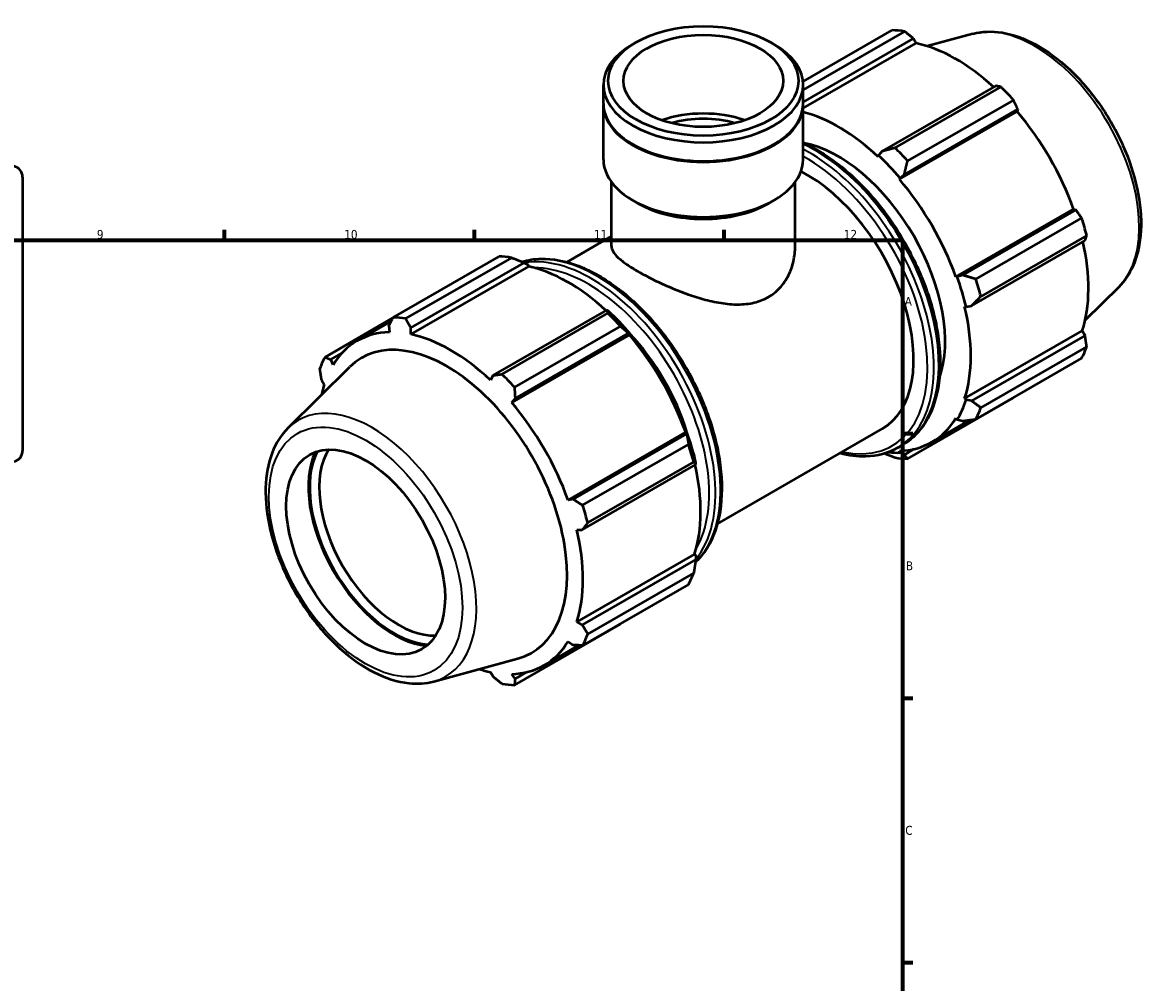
# Model space of a CAD drawing. Header units: millimetres. Extents: x 0 to 931, y 0 to 963.
# Tile 5 of 6: x 574 to 890, y 366 to 635. Entities that reach past the tile are written whole.
import ezdxf

# ---------------------------------------------------------------- set-up
doc = ezdxf.new("R2010")
doc.units = ezdxf.units.MM
for name, color, linetype, lineweight in [('Border (ISO)', 7, 'Continuous', 70), ('Visible (ISO)', 7, 'Continuous', 50), ('Visible Narrow (ISO)', 7, 'Continuous', 35)]:
    doc.layers.add(name, color=color, linetype=linetype, lineweight=lineweight)
doc.styles.add('Note Text (ISO)', font='tahoma.ttf')

# ---------------------------------------------------------------- blocks, each defined once
blk = doc.blocks.new('Borders Default Border')
at = {"layer": 'Border (ISO)'}
for p, q in [((630.75, 574), (630.75, 576.9)), ((700.83, 574), (700.83, 576.9)), ((770.92, 574), (770.92, 576.9)), ((821, 519.75), (823.9, 519.75)), ((821, 445.5), (823.9, 445.5)), ((821, 371.25), (823.9, 371.25))]:
    blk.add_line(p, q, dxfattribs=at)
at = {"layer": 'Border (ISO)', "flags": 128}
blk.add_lwpolyline([(20, 20), (20, 574), (821, 574), (821, 20), (20, 20)], dxfattribs=at)
at = {"layer": 'Border (ISO)', "color": 232, "true_color": 0xca0064, "char_height": 2.5, "attachment_point": 7, "style": 'Note Text (ISO)'}
for s, insert in [('9', (594.88, 574.35)), ('10', (664.29, 574.35)), ('11', (734.37, 574.4)), ('12', (804.46, 574.4)), ('A', (821.59, 555.62)), ('B', (821.89, 481.37)), ('C', (821.73, 407.08))]:
    blk.add_mtext(s, dxfattribs=dict(at, insert=insert))

msp = doc.modelspace()

# ---------------------------------------------------------------- linework, layer by layer
at = {"layer": 'Visible (ISO)'}
for p, q in [((793.044, 618.565), (818.057, 632.969)), ((821.545, 632.631), (793.091, 616.246)), ((746.123, 629.552), (745.168, 628.998)), ((784.003, 629.552), (784.958, 628.998)), ((793.091, 612.777), (824.059, 630.61)), ((793.091, 611.04), (824.809, 629.305)), ((824.059, 630.61), (824.809, 629.305)), ((840.716, 631.949), (827.92, 628.478)), ((737.035, 612.352), (737.035, 617.629)), ((793.091, 612.352), (793.091, 617.629)), ((847.125, 617.327), (815.296, 598.998)), ((818.889, 599.941), (848.6, 617.051)), ((737.035, 596.655), (737.035, 612.107)), ((793.091, 596.655), (793.091, 612.107)), ((821.473, 592.483), (853.301, 610.812)), ((852.088, 613.372), (822.377, 596.262)), ((853.301, 610.812), (853.137, 610.126)), ((820.12, 591.112), (853.137, 610.126)), ((745.381, 600.86), (745.168, 600.983)), ((784.745, 600.86), (784.958, 600.983)), ((814.257, 597.795), (814.137, 597.424)), ((815.296, 598.998), (814.257, 597.795)), ((574.031, 591.74), (574.031, 514.941)), ((820.12, 591.112), (820.305, 591.416)), ((820.305, 591.416), (821.473, 592.483)), ((739.277, 572.335), (739.277, 590.33)), ((790.849, 572.335), (790.849, 590.33)), ((746.759, 584.363), (745.168, 585.286)), ((783.366, 584.363), (784.958, 585.286)), ((835.921, 563.745), (868.938, 582.758)), ((869.612, 582.562), (837.783, 564.233)), ((868.938, 582.758), (869.612, 582.562)), ((841.508, 563.126), (871.219, 580.236)), ((726.732, 567.888), (739.277, 575.112)), ((840.341, 555.618), (872.17, 573.947)), ((872.664, 575.371), (842.952, 558.261)), ((678.038, 552.337), (707.749, 569.447)), ((711.237, 569.109), (681.525, 551.999)), ((715.989, 566.64), (682.972, 547.627)), ((683.001, 549.38), (714.83, 567.709)), ((714.83, 567.709), (715.869, 567.15)), ((715.869, 567.15), (715.989, 566.64)), ((836.275, 563.754), (835.921, 563.745)), ((837.783, 564.233), (836.275, 563.754)), ((881.644, 560.876), (872.22, 551.55)), ((737.896, 554.426), (706.067, 536.097)), ((708.581, 536.419), (738.293, 553.529)), ((738.455, 554.144), (737.896, 554.426)), ((838.399, 555.4), (838.78, 555.319)), ((838.78, 555.319), (840.341, 555.618)), ((677.975, 552.216), (658.906, 541.235)), ((667.923, 545.758), (677.483, 551.263)), ((676.824, 549.979), (676.988, 548.207)), ((682.972, 547.627), (683.001, 549.38)), ((744.318, 547.461), (711.301, 528.448)), ((741.78, 549.85), (712.069, 532.74)), ((712.244, 529.582), (744.073, 547.911)), ((744.073, 547.911), (744.503, 547.764)), ((744.503, 547.764), (744.318, 547.461)), ((838.399, 529.564), (871.417, 548.578)), ((872.17, 547.278), (840.341, 528.949)), ((871.417, 548.578), (872.17, 547.278)), ((842.952, 526.98), (872.664, 544.09)), ((660.514, 540.514), (663.638, 542.313)), ((871.219, 540.889), (841.508, 523.779)), ((648.482, 521.248), (665.871, 538.455)), ((661.188, 539.037), (660.514, 540.514)), ((657.956, 534.846), (658.709, 533.546)), ((706.067, 536.097), (705.317, 534.759)), ((711.301, 528.448), (712.244, 529.582)), ((822.377, 512.677), (852.088, 529.787)), ((838.78, 529.206), (838.399, 529.564)), ((840.341, 528.949), (838.78, 529.206)), ((829.185, 517.353), (839.986, 523.573)), ((835.921, 524.073), (836.275, 523.656)), ((836.275, 523.656), (837.783, 523.281)), ((760.119, 520.094), (727.101, 501.08)), ((760.383, 519.661), (728.554, 501.332)), ((760.119, 520.094), (760.473, 520.103)), ((760.473, 520.103), (760.383, 519.661)), ((769.025, 494.445), (815.267, 521.074)), ((731.2, 499.604), (760.912, 516.714)), ((819.541, 515.711), (820.918, 516.504)), ((820.305, 514.388), (820.12, 514.904)), ((821.473, 513.816), (820.305, 514.388)), ((824.264, 515.424), (821.473, 513.816)), ((731.112, 492.718), (762.941, 511.047)), ((762.356, 511.849), (732.645, 494.739)), ((762.941, 511.047), (762.978, 511.668)), ((728.554, 501.332), (727.101, 501.08)), ((729.58, 492.735), (731.112, 492.718)), ((762.597, 485.913), (729.58, 466.899)), ((762.941, 484.378), (731.112, 466.049)), ((762.597, 485.913), (762.978, 485.555)), ((762.978, 485.555), (762.941, 484.378)), ((732.645, 463.458), (762.356, 480.568)), ((760.912, 477.367), (731.2, 460.257)), ((712.069, 449.155), (741.78, 466.265)), ((731.112, 466.049), (729.58, 466.899)), ((720.366, 454.688), (730.122, 460.306)), ((727.101, 461.409), (728.554, 460.381)), ((689.41, 450.176), (713.021, 456.579)), ((705.317, 452.819), (706.067, 451.514)), ((712.244, 450.915), (711.301, 452.239)), ((715.445, 452.759), (712.244, 450.915))]:
    msp.add_line(p, q, dxfattribs=at)
for centre, start, end in [((570.881, 591.74), 0, 78), ((570.881, 514.941), 282, 0)]:
    msp.add_arc(centre, 3.15, start, end, dxfattribs=at)
for centre, major_axis, ratio in [((765.063, 618.729), (26.683, 0), 0.5758617), ((765.063, 618.729), (22.422, 0), 0.5758617), ((670.311, 486.498), (15.72, -27.297), 0.5780931)]:
    msp.add_ellipse(centre, major_axis=major_axis, ratio=ratio, dxfattribs=at)
for centre, major_axis, ratio, start_param, end_param in [((835.073, 581.378), (-28.195, 48.962), 0.5780931, 5.8451561, 5.9396837), ((835.981, 581.901), (26.222, -45.535), 0.5780931, 2.0696433, 2.6635608), ((765.063, 617.629), (-28.028, 0), 0.5758617, 5.5016397, 10.2063236), ((835.073, 581.378), (28.195, -48.962), 0.5780931, 1.9181653, 2.0126929), ((765.063, 612.107), (-28.028, 0), 0.5758617, 6.2755874, 9.4323759), ((765.063, 612.352), (-28.028, 0), 0.5758617, 0, 3.1415927), ((765.063, 596.655), (-22.422, 0), 0.5758617, 4.1666815, 5.2580965), ((765.063, 596.655), (-19.845, 0), 0.5758617, 4.2481648, 5.1766131), ((802.964, 562.888), (-26.222, 45.535), 0.5780931, 5.1942882, 5.7686713), ((835.981, 581.901), (26.222, -45.535), 0.5780931, 1.2672974, 1.8781627), ((765.063, 612.107), (27.728, 0), 0.5758617, 3.9231383, 5.5016397), ((802.964, 562.888), (21.146, -36.721), 0.5780931, 0.4569825, 2.6846102), ((802.964, 562.888), (26.504, -46.024), 0.5780931, 1.8781627, 2.0526956), ((805.361, 564.268), (-28.195, 48.962), 0.5780931, 5.059758, 5.1542856), ((765.063, 596.655), (-28.028, 0), 0.5758617, 0, 3.1415927), ((794.12, 557.795), (21.146, -36.721), 0.5780931, 0, 2.4126103), ((802.964, 562.888), (-26.222, 45.535), 0.5780931, 4.4088901, 5.0197553), ((765.063, 594.822), (25.786, 0), 0.5758617, 3.9231383, 5.5016397), ((835.073, 581.378), (28.195, -48.962), 0.5780931, 1.1327672, 1.2272947), ((835.981, 581.901), (26.222, -45.535), 0.5780931, 0.4818993, 1.0759774), ((724.765, 517.856), (-28.195, 48.962), 0.5780931, 5.8451561, 5.9396837), ((727.162, 519.236), (26.222, -45.535), 0.5780931, 2.0696433, 2.6635608), ((802.964, 562.888), (26.504, -46.024), 0.5780931, 1.0927645, 1.2672974), ((805.361, 564.268), (-28.195, 48.962), 0.5780931, 4.2743598, 4.3688874), ((724.765, 517.856), (28.195, -48.962), 0.5780931, 1.9181653, 2.0126929), ((727.162, 519.236), (-26.504, 46.024), 0.5780931, 5.0197553, 5.1942882), ((802.964, 562.888), (-26.222, 45.535), 0.5780931, 3.6234919, 4.2343571), ((695.053, 500.746), (-28.195, 48.962), 0.5780931, 5.8451561, 5.9396837), ((694.145, 500.223), (-26.222, 45.535), 0.5780931, 5.9796864, 6.5905516), ((694.145, 500.223), (-26.222, 45.535), 0.5780931, 5.1942882, 5.8051535), ((727.162, 519.236), (26.222, -45.535), 0.5780931, 1.2672974, 1.8781627), ((732.847, 522.51), (21.146, -36.721), 0.5780931, 1.1871744, 1.9592767), ((693.051, 499.593), (-23.847, 41.41), 0.5780931, 2.9904271, 6.4343509), ((835.073, 581.378), (28.195, -48.962), 0.5780931, 0.347369, 0.4418966), ((695.053, 500.746), (-28.195, 48.962), 0.5780931, 0.347369, 0.4418966), ((695.053, 500.746), (28.195, -48.962), 0.5780931, 1.9181653, 2.0126929), ((694.145, 500.223), (26.222, -45.535), 0.5780931, 3.6234919, 3.7063532), ((694.145, 500.223), (-26.222, 45.535), 0.5780931, 4.4088901, 5.0197553), ((802.964, 562.888), (26.504, -46.024), 0.5780931, 0.3073663, 0.4818993), ((805.361, 564.268), (28.195, -48.962), 0.5780931, 0.347369, 0.4418966), ((802.964, 562.888), (26.222, -45.535), 0.5780931, 5.9796864, 6.5905516), ((727.162, 519.236), (-26.504, 46.024), 0.5780931, 4.2343571, 4.4088901), ((724.765, 517.856), (28.195, -48.962), 0.5780931, 1.1327672, 1.2272947), ((678.207, 491.045), (16.904, -29.354), 0.5780931, 3.5291932, 5.8955847), ((678.207, 491.045), (-16.663, 28.935), 0.5780931, 0.3602848, 2.7813079), ((679.543, 491.814), (15.72, -27.297), 0.5780931, 3.4384629, 5.9863151), ((802.964, 562.888), (26.504, -46.024), 0.5780931, 5.8840064, 5.9796864), ((805.361, 564.268), (28.195, -48.962), 0.5780931, 5.8451561, 5.9396837), ((727.162, 519.236), (26.222, -45.535), 0.5780931, 0.4818993, 1.0759774), ((695.053, 500.746), (28.195, -48.962), 0.5780931, 1.1327672, 1.2272947), ((694.145, 500.223), (-26.222, 45.535), 0.5780931, 3.6234919, 4.2343571), ((724.765, 517.856), (28.195, -48.962), 0.5780931, 0.347369, 0.4418966), ((695.053, 500.746), (28.195, -48.962), 0.5780931, 0.347369, 0.4418966), ((694.145, 500.223), (26.222, -45.535), 0.5780931, 5.9796864, 6.5905516), ((694.145, 500.223), (26.222, -45.535), 0.5780931, 5.7184247, 5.8051535), ((695.053, 500.746), (28.195, -48.962), 0.5780931, 5.8451561, 5.9396837)]:
    msp.add_ellipse(centre, major_axis=major_axis, ratio=ratio, start_param=start_param, end_param=end_param, dxfattribs=at)
for points, weights in [([(824.059, 630.61), (822.832, 631.603), (821.545, 632.631)], [1.00280730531, 1.00181165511, 1]), ([(848.6, 617.051), (847.853, 617.194), (847.125, 617.327)], [1, 1.00181165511, 1.00280730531]), ([(853.301, 610.812), (852.712, 612.069), (852.088, 613.372)], [1.00280730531, 1.00181165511, 1]), ([(818.889, 599.941), (817.04, 599.451), (815.296, 598.998)], [1.0146190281, 1.01045080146, 1.00547822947]), ([(821.473, 592.483), (821.9, 594.325), (822.377, 596.262)], [1.00547822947, 1.01045080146, 1.0146190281]), ([(871.219, 580.236), (870.404, 581.425), (869.612, 582.562)], [1, 1.00181165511, 1.00280730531]), ([(872.17, 573.947), (872.417, 574.648), (872.664, 575.371)], [1.00280730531, 1.00181165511, 1]), ([(711.237, 569.109), (713.086, 568.404), (714.83, 567.709)], [1.0146190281, 1.01045080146, 1.00547822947]), ([(841.508, 563.126), (839.592, 563.682), (837.783, 564.233)], [1.0146190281, 1.01045080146, 1.00547822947]), ([(840.341, 555.618), (841.605, 556.904), (842.952, 558.261)], [1.00547822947, 1.01045080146, 1.0146190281]), ([(737.896, 554.426), (738.106, 553.996), (738.293, 553.529)], [1.00547822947, 1.01045080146, 1.0146190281]), ([(676.824, 549.979), (677.414, 551.131), (678.038, 552.337)], [1.00280730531, 1.00181165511, 1]), ([(681.525, 551.999), (682.273, 550.66), (683.001, 549.38)], [1, 1.00181165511, 1.00280730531]), ([(741.78, 549.85), (742.966, 548.87), (744.073, 547.911)], [1.0146190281, 1.01045080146, 1.00547822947]), ([(872.664, 544.09), (872.417, 545.72), (872.17, 547.278)], [1, 1.00181165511, 1.00280730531]), ([(658.906, 541.235), (659.722, 540.864), (660.514, 540.514)], [1, 1.00181165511, 1.00280730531]), ([(657.956, 534.846), (657.709, 536.405), (657.462, 538.034)], [1.00280730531, 1.00181165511, 1]), ([(706.067, 536.097), (707.293, 536.252), (708.581, 536.419)], [1.00280730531, 1.00181165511, 1]), ([(712.069, 532.74), (712.153, 531.126), (712.244, 529.582)], [1, 1.00181165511, 1.00280730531]), ([(842.952, 526.98), (841.605, 527.976), (840.341, 528.949)], [1.0146190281, 1.01045080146, 1.00547822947]), ([(852.088, 529.787), (852.12, 529.848), (852.151, 529.908)], [1, 1.0000912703, 1.0001804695]), ([(837.783, 523.281), (839.592, 523.516), (841.508, 523.779)], [1.00547822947, 1.01045080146, 1.0146190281]), ([(760.383, 519.661), (760.658, 518.226), (760.912, 516.714)], [1.00547822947, 1.01045080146, 1.0146190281]), ([(815.956, 514.153), (817.388, 513.588), (818.889, 513.015)], [1.00731359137, 1.01123187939, 1.0146190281]), ([(822.377, 512.677), (821.9, 513.249), (821.473, 513.816)], [1.0146190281, 1.01045080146, 1.00547822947]), ([(762.356, 511.849), (762.67, 511.449), (762.941, 511.047)], [1.0146190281, 1.01045080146, 1.00547822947]), ([(728.554, 501.332), (729.845, 500.483), (731.2, 499.604)], [1.00280730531, 1.00181165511, 1]), ([(732.645, 494.739), (731.858, 493.705), (731.112, 492.718)], [1, 1.00181165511, 1.00280730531]), ([(762.941, 484.378), (762.67, 482.521), (762.356, 480.568)], [1.00547822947, 1.01045080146, 1.0146190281]), ([(731.112, 466.049), (731.858, 464.777), (732.645, 463.458)], [1.00280730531, 1.00181165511, 1]), ([(741.9, 466.419), (741.84, 466.342), (741.78, 466.265)], [1.01419460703, 1.01440784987, 1.0146190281]), ([(731.2, 460.257), (729.845, 460.317), (728.554, 460.381)], [1, 1.00181165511, 1.00280730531]), ([(708.581, 449.493), (707.293, 450.521), (706.067, 451.514)], [1, 1.00181165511, 1.00280730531]), ([(712.244, 450.915), (712.153, 450.05), (712.069, 449.155)], [1.00280730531, 1.00181165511, 1])]:
    msp.add_rational_spline(points, weights, degree=2, dxfattribs=at)
for points, knots in [([(840.716, 631.949), (843.29, 632.647), (846.065, 632.738), (852.01, 631.79), (855.198, 630.634), (861.616, 627.145), (864.843, 624.758), (870.922, 619.048), (873.772, 615.727), (878.824, 608.502), (881.028, 604.602), (884.59, 596.587), (885.948, 592.474), (887.67, 584.402), (888.031, 580.446), (887.65, 573.068), (886.91, 569.643), (884.59, 564.453), (883.272, 562.487), (881.644, 560.876)], [5.6508865, 5.6508865, 5.6508865, 5.6508865, 5.9375323, 5.9375323, 6.2552526, 6.2552526, 6.5877037, 6.5877037, 6.9195397, 6.9195397, 7.2496192, 7.2496192, 7.5797848, 7.5797848, 7.9117999, 7.9117999, 8.2439261, 8.2439261, 8.4901479, 8.4901479, 8.4901479, 8.4901479]), ([(793.091, 601.353), (796.244, 599.95), (799.423, 598.032), (806.218, 592.857), (809.799, 589.413), (816.381, 581.627), (819.381, 577.288), (824.508, 568.147), (826.634, 563.347), (829.801, 553.757), (830.841, 548.968), (831.715, 539.868), (831.547, 535.559), (829.985, 527.869), (828.593, 524.483), (825.064, 519.555), (823.136, 517.781), (820.918, 516.504)], [6.1704779, 6.1704779, 6.1704779, 6.1704779, 6.4424578, 6.4424578, 6.7666833, 6.7666833, 7.0901839, 7.0901839, 7.4134007, 7.4134007, 7.7369762, 7.7369762, 8.0612676, 8.0612676, 8.384226, 8.384226, 8.6413135, 8.6413135, 8.6413135, 8.6413135]), ([(739.277, 572.335), (739.277, 571.86), (739.424, 571.358), (740.055, 570.289), (740.539, 569.72), (741.837, 568.517), (742.652, 567.881), (744.559, 566.565), (745.651, 565.884), (748.008, 564.527), (749.332, 563.816), (752.194, 562.386), (753.732, 561.667), (756.911, 560.292), (758.557, 559.634), (761.843, 558.448), (763.484, 557.921), (766.653, 557.047), (768.298, 556.67), (771.581, 556.14), (773.22, 555.988), (776.389, 555.998), (777.921, 556.161), (780.782, 556.846), (782.11, 557.37), (783.296, 558.053)], [10.038668, 10.038668, 10.038668, 10.038668, 10.5385127, 10.5385127, 11.0383573, 11.0383573, 11.538202, 11.538202, 12.0380466, 12.0380466, 12.5378913, 12.5378913, 13.0377359, 13.0377359, 13.5375805, 13.5375805, 14.0374252, 14.0374252, 14.5407511, 14.5407511, 15.044077, 15.044077, 15.5474029, 15.5474029, 16.0507288, 16.0507288, 16.0507288, 16.0507288]), ([(783.296, 558.053), (784.483, 558.736), (785.576, 559.607), (787.48, 561.666), (788.292, 562.852), (789.584, 565.411), (790.067, 566.785), (790.7, 569.57), (790.849, 570.981), (790.849, 572.335)], [0, 0, 0, 0, 0.5033259, 0.5033259, 1.0066518, 1.0066518, 1.5099777, 1.5099777, 2.0133036, 2.0133036, 2.0133036, 2.0133036]), ([(714.17, 567.971), (715.848, 568.488), (717.629, 568.769), (722.827, 568.895), (726.4, 568.205), (733.765, 565.375), (737.563, 563.193), (744.944, 557.572), (748.526, 554.128), (755.108, 546.342), (758.108, 542.003), (763.235, 532.862), (765.361, 528.062), (768.528, 518.472), (769.568, 513.683), (770.442, 504.583), (770.274, 500.274), (768.712, 492.585), (767.32, 489.198), (764.594, 485.391), (763.747, 484.425), (762.822, 483.566)], [5.6303046, 5.6303046, 5.6303046, 5.6303046, 5.804372, 5.804372, 6.1190089, 6.1190089, 6.4424578, 6.4424578, 6.7666833, 6.7666833, 7.0901839, 7.0901839, 7.4134007, 7.4134007, 7.7369762, 7.7369762, 8.0612676, 8.0612676, 8.384226, 8.384226, 8.509382, 8.509382, 8.509382, 8.509382]), ([(648.482, 521.248), (646.586, 519.372), (645.114, 517.018), (642.95, 511.401), (642.35, 508.063), (642.146, 500.761), (642.591, 496.771), (644.478, 488.648), (645.919, 484.516), (649.633, 476.52), (651.9, 472.656), (657.044, 465.552), (659.92, 462.314), (666.037, 456.772), (669.278, 454.474), (675.85, 451.1), (679.184, 450.022), (684.838, 449.423), (687.199, 449.576), (689.41, 450.176)], [0.9346301, 0.9346301, 0.9346301, 0.9346301, 1.2212759, 1.2212759, 1.5389962, 1.5389962, 1.8714473, 1.8714473, 2.2032833, 2.2032833, 2.5333628, 2.5333628, 2.8635284, 2.8635284, 3.1955435, 3.1955435, 3.5276697, 3.5276697, 3.7738915, 3.7738915, 3.7738915, 3.7738915]), ([(819.541, 515.711), (816.913, 514.198), (813.885, 513.389), (808.319, 513.254), (805.883, 513.569), (803.394, 514.236)], [2.3581282, 2.3581282, 2.3581282, 2.3581282, 2.66277938, 2.66277938, 2.88151929, 2.88151929, 2.88151929, 2.88151929])]:
    msp.add_open_spline(points, degree=3, knots=knots, dxfattribs=at)
at = {"layer": 'Visible Narrow (ISO)'}
for centre, major_axis, start_param, end_param in [((858.051, 594.61), (-20.7, 35.946), 3.2927583, 6.1320197), ((796.388, 559.101), (24.53, -42.597), 0, 2.4531188), ((795.011, 558.308), (24.53, -42.597), 0, 2.4134016), ((794.12, 557.795), (23.901, -41.505), 5.7983418, 8.6717092), ((735.115, 523.816), (-24.53, 42.597), 3.2809284, 6.1452774), ((733.738, 523.023), (24.53, -42.597), 0.2142336, 2.9295871), ((732.847, 522.51), (-23.901, 41.505), 3.4580173, 5.9667607), ((672.075, 487.514), (-20.7, 35.946), 2.9904271, 6.4343509)]:
    msp.add_ellipse(centre, major_axis=major_axis, ratio=0.5780931, start_param=start_param, end_param=end_param, dxfattribs=at)
msp.add_ellipse((670.311, 486.498), major_axis=(19.162, -33.276), ratio=0.5780931, dxfattribs=at)

# ---------------------------------------------------------------- block references
msp.add_blockref('Borders Default Border', (0, 0))

doc.saveas('drawing.dxf')
